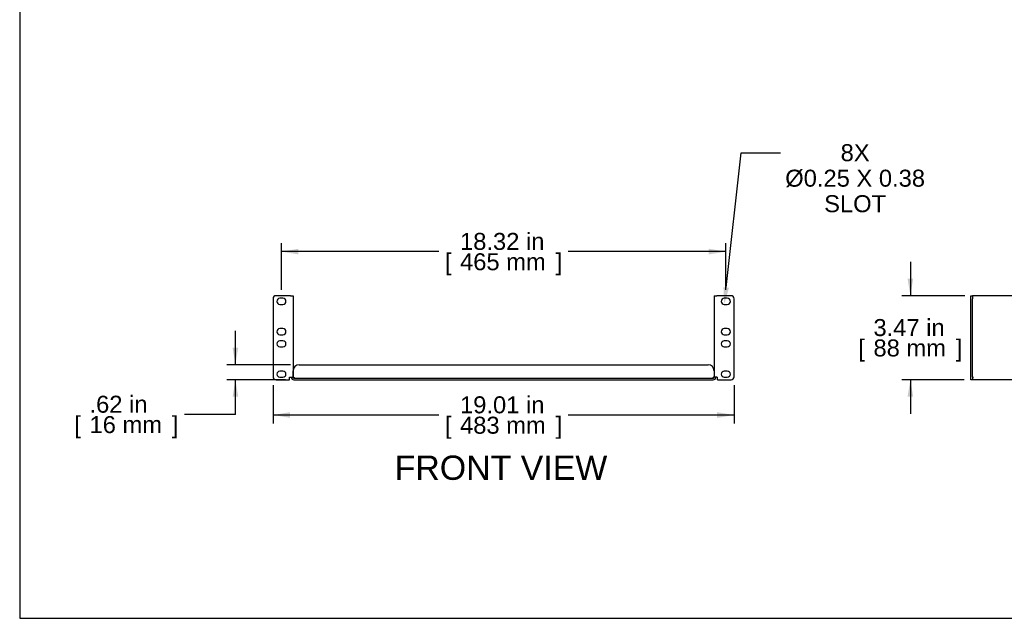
# Model space of a CAD drawing. Header units: inches. Extents: x 0 to 81.2, y 0 to 59.8.
# Tile 1 of 14: x 0 to 40.6, y 0 to 24.7. Entities that reach past the tile are written whole.
import ezdxf
from ezdxf import colors
from ezdxf.entities.mleader import LeaderData, LeaderLine
from ezdxf.enums import TextEntityAlignment as Align
from ezdxf.math import Vec2, Vec3

# ---------------------------------------------------------------- set-up
doc = ezdxf.new("R2010")
doc.units = ezdxf.units.IN
doc.header["$MEASUREMENT"] = 0
doc.layers.add('COM56027-2', color=7, linetype='Continuous')
doc.layers.add('Default', color=7, linetype='Continuous')
doc.styles.add('SEACAD_Arial', font='arial.ttf')
doc.dimstyles.new('WEB', dxfattribs={"dimtxt": 0.7, "dimasz": 0.7, "dimexe": 0.35, "dimexo": 0.35, "dimgap": 0.35, "dimtad": 0, "dimtih": 1, "dimtoh": 1, "dimzin": 4, "dimdsep": 46, "dimtxsty": 'SEACAD_Arial', "dimblk1": '_SE_FILLED', "dimblk2": '_SE_FILLED', "dimsah": 1, "dimcen": 0.35, "dimadec": 0, "dimazin": 0, "dimtfac": 1, "dimtdec": 0, "dimtofl": 0, "dimtmove": 0, "dimatfit": 3, "dimfxl": 1, "dimtolj": 1, "dimtzin": 4, "dimarcsym": 0})

# ---------------------------------------------------------------- blocks, each defined once
blk = doc.blocks.new('SE2')
at = {"layer": 'COM56027-2', "color": 7, "linetype": 'Continuous'}
for p, q in [((10.442, 13.168), (10.442, 9.95)), ((11.159, 13.293), (10.567, 13.293)), ((10.848, 13.184), (10.723, 13.184)), ((11.159, 13.293), (11.267, 13.293)), ((11.267, 13.293), (11.267, 9.933)), ((28.623, 13.293), (28.731, 13.293)), ((28.623, 13.293), (28.623, 9.933)), ((29.323, 13.293), (28.731, 13.293)), ((29.168, 13.184), (29.043, 13.184)), ((29.448, 9.95), (29.448, 13.168)), ((10.723, 12.934), (10.848, 12.934)), ((29.043, 12.934), (29.168, 12.934)), ((10.848, 11.934), (10.723, 11.934)), ((29.168, 11.934), (29.043, 11.934)), ((10.723, 11.684), (10.848, 11.684)), ((10.848, 11.434), (10.723, 11.434)), ((29.043, 11.684), (29.168, 11.684)), ((29.168, 11.434), (29.043, 11.434)), ((10.723, 11.184), (10.848, 11.184)), ((29.043, 11.184), (29.168, 11.184)), ((10.848, 10.184), (10.723, 10.184)), ((11.267, 9.942), (11.267, 10.2)), ((11.517, 10.45), (28.373, 10.45)), ((28.623, 10.2), (28.623, 9.942)), ((29.168, 10.184), (29.043, 10.184)), ((10.567, 9.825), (11.125, 9.825)), ((10.723, 9.934), (10.848, 9.934)), ((11.125, 9.933), (11.159, 9.933)), ((11.125, 9.825), (11.125, 9.933)), ((11.159, 9.933), (11.267, 9.933)), ((11.195, 9.933), (11.267, 9.933)), ((11.195, 9.933), (11.195, 9.933)), ((11.267, 9.933), (11.267, 9.933)), ((11.303, 9.897), (28.587, 9.897)), ((11.303, 9.825), (28.587, 9.825)), ((28.695, 9.933), (28.623, 9.933)), ((28.731, 9.933), (28.623, 9.933)), ((28.623, 9.933), (28.623, 9.933)), ((28.695, 9.933), (28.695, 9.933)), ((28.731, 9.933), (28.765, 9.933)), ((28.765, 9.825), (28.765, 9.933)), ((28.765, 9.825), (29.323, 9.825)), ((29.043, 9.934), (29.168, 9.934))]:
    blk.add_line(p, q, dxfattribs=at)
for centre, radius, start, end in [((10.567, 13.168), 0.125, 90, 180), ((10.723, 13.059), 0.125, 90, 270), ((10.848, 13.059), 0.125, 270, 90), ((29.043, 13.059), 0.125, 90, 270), ((29.168, 13.059), 0.125, 270, 90), ((29.323, 13.168), 0.125, 0, 90), ((10.723, 11.809), 0.125, 90, 270), ((10.848, 11.809), 0.125, 270, 90), ((29.043, 11.809), 0.125, 90, 270), ((29.168, 11.809), 0.125, 270, 90), ((10.723, 11.309), 0.125, 90, 270), ((10.848, 11.309), 0.125, 270, 90), ((29.043, 11.309), 0.125, 90, 270), ((29.168, 11.309), 0.125, 270, 90), ((10.723, 10.059), 0.125, 90, 270), ((10.848, 10.059), 0.125, 270, 90), ((11.517, 10.2), 0.25, 90, 180), ((28.373, 10.2), 0.25, 0, 90), ((29.043, 10.059), 0.125, 90, 270), ((29.168, 10.059), 0.125, 270, 90), ((10.567, 9.95), 0.125, 180, 270), ((11.303, 9.933), 0.108, 180, 270), ((11.258, 9.888), 0.055, 55.8388, 79.9593), ((11.303, 9.933), 0.036, 180, 270), ((11.303, 9.933), 0.0358, 261.8452, 268.1392), ((28.587, 9.933), 0.036, 270, 0), ((28.587, 9.933), 0.108, 270, 0), ((28.587, 9.933), 0.0358, 270, 278.1548), ((28.633, 9.888), 0.055, 100.0407, 124.1612), ((29.323, 9.95), 0.125, 270, 0)]:
    blk.add_arc(centre, radius, start, end, dxfattribs=at)
for points, knots in [([(11.289, 9.933), (11.294, 9.931), (11.299, 9.928), (11.307, 9.921), (11.311, 9.916), (11.313, 9.91), (11.313, 9.908), (11.312, 9.904), (11.311, 9.902), (11.307, 9.899), (11.303, 9.898), (11.298, 9.897)], [0, 0, 0, 0, 0.25, 0.25, 0.5, 0.5, 0.625, 0.625, 0.75, 0.75, 1, 1, 1, 1]), ([(11.289, 9.933), (11.293, 9.928), (11.296, 9.921), (11.302, 9.91), (11.304, 9.904), (11.306, 9.899)], [0, 0, 0, 0, 0.125, 0.125, 0.2298274, 0.2298274, 0.2298274, 0.2298274]), ([(28.592, 9.897), (28.588, 9.898), (28.583, 9.899), (28.579, 9.902), (28.578, 9.904), (28.578, 9.907), (28.578, 9.91), (28.579, 9.914), (28.58, 9.916), (28.583, 9.921), (28.585, 9.923), (28.592, 9.928), (28.597, 9.931), (28.602, 9.933)], [0, 0, 0, 0, 0.25, 0.25, 0.375, 0.375, 0.5, 0.5, 0.625, 0.625, 0.75, 0.75, 1, 1, 1, 1])]:
    blk.add_open_spline(points, degree=3, knots=knots, dxfattribs=at)
blk.add_open_spline([(28.585, 9.899), (28.588, 9.911), (28.594, 9.923), (28.602, 9.933)], degree=3, dxfattribs=at)
blk = doc.blocks.new('SE4')
at = {"layer": 'COM56027-2', "color": 7, "linetype": 'Continuous'}
for p, q in [((39.206, 13.168), (39.206, 13.293)), ((39.206, 13.293), (39.278, 13.293)), ((39.206, 9.95), (39.206, 13.168)), ((39.278, 13.293), (39.278, 13.168)), ((39.314, 13.293), (39.278, 13.293)), ((39.278, 9.95), (39.278, 13.168)), ((42.353, 13.293), (39.314, 13.293)), ((42.353, 13.293), (59.056, 10.476)), ((59.134, 10.397), (59.056, 10.476)), ((59.134, 10.2), (59.134, 10.45)), ((59.134, 10.45), (59.206, 10.45)), ((59.134, 9.942), (59.134, 10.397)), ((59.134, 10.2), (59.134, 9.942)), ((59.206, 10.45), (59.206, 10.2)), ((59.206, 10.2), (59.206, 9.942)), ((39.206, 9.825), (39.206, 9.95)), ((39.278, 9.825), (39.206, 9.825)), ((39.278, 9.95), (39.278, 9.825)), ((39.278, 9.933), (39.314, 9.933)), ((39.278, 9.933), (39.314, 9.933)), ((59.098, 9.825), (39.278, 9.825)), ((39.314, 9.933), (39.314, 9.933)), ((59.134, 9.933), (59.134, 9.942)), ((59.134, 9.942), (59.206, 9.942)), ((59.134, 9.933), (59.156, 9.933)), ((59.156, 9.933), (59.206, 9.933)), ((59.206, 9.933), (59.206, 9.942))]:
    blk.add_line(p, q, dxfattribs=at)
for centre, radius, start, end in [((59.098, 9.933), 0.108, 270, 274.6194), ((59.098, 9.933), 0.108, 270, 274.6295), ((59.098, 9.933), 0.036, 278.1372, 0), ((57.679, 9.79), 1.428, 1.4176, 4.31), ((57.676, 9.79), 1.432, 1.4145, 4.3006), ((59.098, 9.933), 0.108, 274.6194, 0), ((59.144, 9.888), 0.055, 100.0407, 124.1612)]:
    blk.add_arc(centre, radius, start, end, dxfattribs=at)
blk.add_open_spline([(59.113, 9.933), (59.108, 9.928), (59.105, 9.921), (59.099, 9.909), (59.097, 9.902), (59.093, 9.89), (59.091, 9.883), (59.089, 9.871), (59.089, 9.866), (59.088, 9.855), (59.089, 9.851), (59.09, 9.842), (59.091, 9.839), (59.094, 9.833), (59.096, 9.83), (59.1, 9.827), (59.103, 9.826), (59.107, 9.825)], degree=3, knots=[0, 0, 0, 0, 0.125, 0.125, 0.25, 0.25, 0.375, 0.375, 0.5, 0.5, 0.625, 0.625, 0.75, 0.75, 0.875, 0.875, 1, 1, 1, 1], dxfattribs=at)
blk.add_open_spline([(59.096, 9.899), (59.098, 9.898), (59.1, 9.898), (59.103, 9.897)], degree=3, dxfattribs=at)
blk = doc.blocks.new('DMBLK164')
at = {"layer": 'Default', "linetype": 'Continuous', "transparency": 16777216}
for points in [[(11.485, 15.226), (10.785, 15.11), (11.485, 14.993)], [(28.405, 15.226), (28.405, 14.993), (29.105, 15.11)]]:
    blk.add_hatch(color=7, dxfattribs=at).paths.add_polyline_path(points)
at = {"layer": 'Default', "color": 7, "linetype": 'Continuous', "transparency": 16777216}
for p, q in [((10.785, 13.534), (10.785, 15.46)), ((29.105, 13.534), (29.105, 15.46)), ((17.281, 15.11), (10.785, 15.11)), ((29.105, 15.11), (22.61, 15.11))]:
    blk.add_line(p, q, dxfattribs=at)
at = {"layer": 'Default', "color": 7, "linetype": 'Continuous', "transparency": 16777216, "style": 'SEACAD_Arial'}
for s, p in [('18.32 in', (18.15, 15.88)), ('[', (17.526, 15.04)), ('465 mm', (18.15, 15.04)), (']', (22.091, 15.04))]:
    blk.add_text(s, height=0.7, dxfattribs=at).set_placement(p, align=Align.TOP_LEFT)
blk = doc.blocks.new('_SE_FILLED')
at = {"color": 0}
blk.add_line((0, 0), (-1, 0), dxfattribs=at)
blk.add_solid([(0, 0), (-1, -0.1665), (-1, 0.1665), (0, 0)], dxfattribs=at)
blk = doc.blocks.new('DMBLK165')
at = {"layer": 'Default', "linetype": 'Continuous', "transparency": 16777216}
for points in [[(11.142, 8.259), (11.142, 8.492), (10.442, 8.376)], [(28.748, 8.259), (29.448, 8.376), (28.748, 8.492)]]:
    blk.add_hatch(color=7, dxfattribs=at).paths.add_polyline_path(points)
at = {"layer": 'Default', "color": 7, "linetype": 'Continuous', "transparency": 16777216}
for p, q in [((10.442, 9.6), (10.442, 8.026)), ((29.448, 9.6), (29.448, 8.026)), ((17.281, 8.376), (10.442, 8.376)), ((29.448, 8.376), (22.61, 8.376))]:
    blk.add_line(p, q, dxfattribs=at)
at = {"layer": 'Default', "color": 7, "linetype": 'Continuous', "transparency": 16777216, "style": 'SEACAD_Arial'}
for s, p in [('19.01 in', (18.15, 9.146)), ('[', (17.526, 8.306)), ('483 mm', (18.15, 8.306)), (']', (22.091, 8.306))]:
    blk.add_text(s, height=0.7, dxfattribs=at).set_placement(p, align=Align.TOP_LEFT)
blk = doc.blocks.new('DMBLK166')
at = {"layer": 'Default', "linetype": 'Continuous', "transparency": 16777216}
for points in [[(8.774, 11.15), (8.891, 10.45), (9.008, 11.15)], [(8.774, 9.125), (9.008, 9.125), (8.891, 9.825)]]:
    blk.add_hatch(color=7, dxfattribs=at).paths.add_polyline_path(points)
at = {"layer": 'Default', "color": 7, "linetype": 'Continuous', "transparency": 16777216}
for p, q in [((8.891, 10.45), (8.891, 11.85)), ((11.167, 10.45), (8.541, 10.45)), ((10.953, 9.825), (8.541, 9.825)), ((8.891, 8.401), (8.891, 9.825)), ((8.891, 8.401), (6.791, 8.401))]:
    blk.add_line(p, q, dxfattribs=at)
at = {"layer": 'Default', "color": 7, "linetype": 'Continuous', "transparency": 16777216, "style": 'SEACAD_Arial'}
for s, p in [('.62 in', (2.878, 9.171)), ('[', (2.255, 8.331)), ('16 mm', (2.878, 8.331)), (']', (6.272, 8.331))]:
    blk.add_text(s, height=0.7, dxfattribs=at).set_placement(p, align=Align.TOP_LEFT)
blk = doc.blocks.new('DMBLK174')
at = {"layer": 'Default', "linetype": 'Continuous', "transparency": 16777216}
for points in [[(36.596, 13.993), (36.713, 13.293), (36.83, 13.993)], [(36.596, 9.125), (36.83, 9.125), (36.713, 9.825)]]:
    blk.add_hatch(color=7, dxfattribs=at).paths.add_polyline_path(points)
at = {"layer": 'Default', "color": 7, "linetype": 'Continuous', "transparency": 16777216}
for p, q in [((36.713, 14.693), (36.713, 13.293)), ((38.964, 13.293), (36.363, 13.293)), ((38.928, 9.825), (36.363, 9.825)), ((36.713, 9.825), (36.713, 8.425))]:
    blk.add_line(p, q, dxfattribs=at)
at = {"layer": 'Default', "color": 7, "linetype": 'Continuous', "transparency": 16777216, "style": 'SEACAD_Arial'}
for s, p in [('3.47 in', (35.191, 12.329)), ('[', (34.567, 11.489)), ('88 mm', (35.191, 11.489)), (']', (38.585, 11.489))]:
    blk.add_text(s, height=0.7, dxfattribs=at).set_placement(p, align=Align.TOP_LEFT)

msp = doc.modelspace()

# ---------------------------------------------------------------- linework, layer by layer
at = {"layer": 'Default', "color": 7, "linetype": 'Continuous'}
for p, q in [((0, 59.783), (0, 0)), ((0, 0), (80, 0))]:
    msp.add_line(p, q, dxfattribs=at)

# ---------------------------------------------------------------- block references
at = {"layer": 'Default'}
for name in ['SE2', 'SE4']:
    msp.add_blockref(name, (0, 0), dxfattribs=at)

# ---------------------------------------------------------------- texts
at = {"layer": 'Default', "color": 7, "linetype": 'Continuous', "style": 'SEACAD_Arial'}
msp.add_text('FRONT VIEW', height=1, dxfattribs=at).set_placement((15.453, 6.705), align=Align.TOP_LEFT)

# ---------------------------------------------------------------- dimensions: what is measured, and where the dimension line sits
at = {"layer": 'Default', "color": 7, "linetype": 'Continuous'}
for base, p1, p2, picture, middle in [((10.785, 15.11), (29.105, 13.184), (10.785, 13.184), 'DMBLK164', (19.945, 15.11)), ((10.442, 8.376), (29.448, 13.168), (10.442, 13.168), 'DMBLK165', (19.945, 8.376))]:
    dim = msp.add_linear_dim(base=base, p1=p1, p2=p2, text='\\A1;<>', dimstyle='WEB', dxfattribs=at)
    dim.commit()
    dim.dimension.update_dxf_attribs({"geometry": picture, "text_midpoint": middle, "dimtype": 160})
for base, p1, p2, picture, middle in [((36.713, 9.825), (39.314, 13.293), (39.278, 9.825), 'DMBLK174', (36.713, 11.559)), ((8.890847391, 10.450137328), (11.303215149, 9.825137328), (11.51729389, 10.450137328), 'DMBLK166', (6.790847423, 8.400651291))]:
    dim = msp.add_linear_dim(base=base, p1=p1, p2=p2, angle=90, text='\\A1;<>', dimstyle='WEB', dxfattribs=at)
    dim.commit()
    dim.dimension.update_dxf_attribs({"geometry": picture, "text_midpoint": middle, "dimtype": 160})

# ---------------------------------------------------------------- leaders
ml = msp.add_multileader_mtext('Standard', dxfattribs=at)
ml.set_content('{\\pxsm0.9;\\fArial|b0||i0||c0|p34;\\W1.;8X\\P%%c0.25 X 0.38\\PSLOT\\P}', color=7)
ml.set_leader_properties()
ml.build(insert=Vec2(0, 0))
ml.multileader.update_dxf_attribs({"dogleg_length": 1.613, "arrow_head_size": 0.7})
ctx = ml.context
ctx.base_point, ctx.char_height, ctx.arrow_head_size, ctx.landing_gap_size = Vec3(31.508, 18.918), 0.7, 0.7, 0.245
ctx.text_align_type = 1
notes = []
notes.append((ctx, [(0, (1, 1, 0), (29.74, 19.178), (1, 0), 1.613, [(0, [(29.043, 12.934)], 0, [])])]))
ctx.mtext.insert, ctx.mtext.alignment = Vec3(34.436, 19.534), 2
for ctx, leaders in notes:
    for number, flags, end, landing, length, lines in leaders:
        leader = LeaderData()
        leader.index, (leader.has_last_leader_line, leader.has_dogleg_vector, leader.attachment_direction) = number, flags
        leader.last_leader_point, leader.dogleg_vector, leader.dogleg_length = Vec3(end), Vec3(landing), length
        for number, points, colour, breaks in lines:
            line = LeaderLine()
            line.index, line.vertices, line.color, line.breaks = number, Vec3.list(points), colors.encode_raw_color(colour), breaks
            leader.lines.append(line)
        ctx.leaders.append(leader)

doc.saveas('drawing.dxf')
